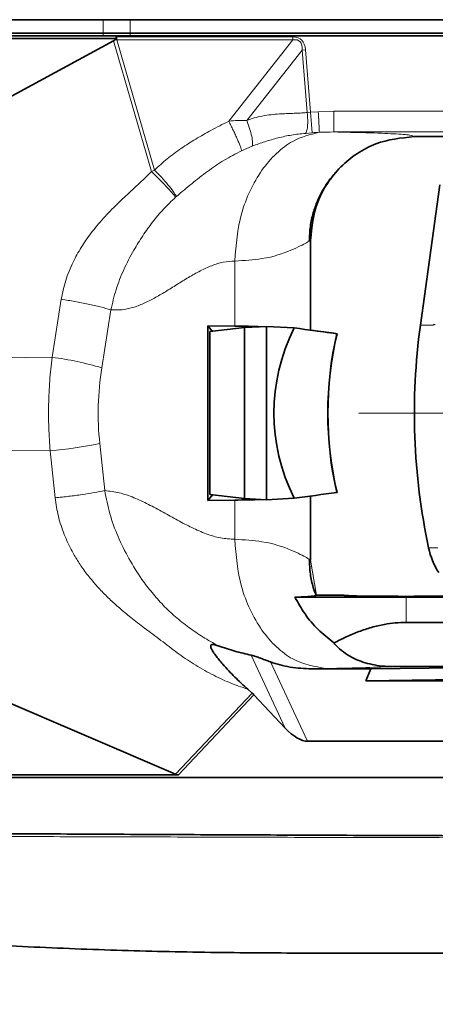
# Model space of a CAD drawing. Header units: millimetres. Extents: x 0 to 14900, y 0 to 10500.
# Tile 50 of 56: x 12189 to 12350, y 6148 to 6529. Entities that reach past the tile are written whole.
import ezdxf

# ---------------------------------------------------------------- set-up
doc = ezdxf.new("R2010")
doc.units = ezdxf.units.MM
doc.header["$LTSCALE"] = 25
doc.styles.add('SLDTEXTSTYLE0', font='TXT', dxfattribs={"width": 0.605})
doc.dimstyles.new('SLDDIMSTYLE2', dxfattribs={"dimtxt": 87.5, "dimasz": 87.5, "dimexe": 0, "dimexo": 0.0625, "dimgap": 21.875, "dimtad": 1, "dimdec": 1, "dimrnd": 1e-09, "dimzin": 12, "dimdsep": 46, "dimtxsty": 'SLDTEXTSTYLE0', "dimsah": 1, "dimcen": 0, "dimadec": 0, "dimazin": 3, "dimtfac": 1, "dimtofl": 0, "dimtmove": 0, "dimatfit": 3, "dimfxl": 1, "dimfrac": 2, "dimtolj": 1, "dimtzin": 12, "dimarcsym": 0})
doc.dimstyles.new('SLDDIMSTYLE3', dxfattribs={"dimtxt": 87.5, "dimasz": 87.5, "dimexe": 0, "dimexo": 0.0625, "dimgap": 21.875, "dimtad": 1, "dimdec": 4, "dimlfac": 25, "dimzin": 12, "dimdsep": 46, "dimtxsty": 'SLDTEXTSTYLE0', "dimsah": 1, "dimcen": 0.09, "dimadec": 1, "dimazin": 3, "dimtfac": 1, "dimtofl": 0, "dimtmove": 0, "dimatfit": 3, "dimfxl": 1, "dimfrac": 2, "dimtolj": 1, "dimtzin": 12, "dimarcsym": 0})

# ---------------------------------------------------------------- blocks, each defined once
blk = doc.blocks.new('_D_6')
at = {"color": 7, "linetype": 'Continuous', "lineweight": 0}
for q in [(12310.03, 7139.35), (10988.91, 6376.6)]:
    blk.add_line((11818.56, 6855.6), q, dxfattribs=at)
at = {"color": 7, "linetype": 'Continuous', "lineweight": 18}
blk.add_solid([(11818.56, 6855.6), (11900.59, 6888.53), (11888.09, 6910.18)], dxfattribs=at)
at = {"color": 7, "linetype": 'Continuous', "lineweight": 18, "insert": (12004.87, 7093.32), "char_height": 87.5, "attachment_point": 1, "rotation": 30, "style": 'SLDTEXTSTYLE0'}
blk.add_mtext('R958', dxfattribs=at)
blk = doc.blocks.new('_D_7')
at = {"color": 7, "linetype": 'Continuous', "lineweight": 0}
blk.add_line((12868.9, 8443.5), (10988.91, 6376.6), dxfattribs=at)
at = {"color": 7, "linetype": 'Continuous', "lineweight": 18}
blk.add_solid([(12868.9, 8443.5), (12800.77, 8387.18), (12819.27, 8370.36)], dxfattribs=at)
at = {"color": 7, "linetype": 'Continuous', "lineweight": 18, "insert": (11725.29, 7353.72), "char_height": 87.5, "attachment_point": 1, "rotation": 47.7114, "style": 'SLDTEXTSTYLE0'}
blk.add_mtext('R2794', dxfattribs=at)
blk = doc.blocks.new('_D_8')
at = {"color": 7, "linetype": 'Continuous', "lineweight": 0}
for p, q in [((8188.12, 6870.46), (7939.56, 6914.28)), ((12320.13, 6376.6), (14085.3, 6376.6))]:
    blk.add_line(p, q, dxfattribs=at)
at = {"color": 7, "linetype": 'Continuous', "lineweight": 18}
blk.add_arc((10988.91, 6376.6), 3058.9, 0, 170, dxfattribs=at)
for points in [[(7976.49, 6907.77), (8005.19, 6991.37), (7980.63, 6996.06)], [(14047.8, 6376.6), (14059.05, 6464.27), (14034.05, 6463.91)]]:
    blk.add_solid(points, dxfattribs=at)
at = {"color": 7, "linetype": 'Continuous', "lineweight": 18, "insert": (11141.49, 9547.06), "char_height": 87.5, "attachment_point": 1, "rotation": 355, "style": 'SLDTEXTSTYLE0'}
blk.add_mtext('170°', dxfattribs=at)
blk = doc.blocks.new('_D_9')
at = {"color": 7, "linetype": 'Continuous', "lineweight": 0}
for p, q in [((12320.13, 6376.6), (14085.33, 6376.6)), ((8188.12, 5882.75), (7939.53, 5838.91))]:
    blk.add_line(p, q, dxfattribs=at)
at = {"color": 7, "linetype": 'Continuous', "lineweight": 18}
blk.add_arc((10988.91, 6376.6), 3058.92, 190, 0, dxfattribs=at)
for points in [[(14047.83, 6376.6), (14034.08, 6289.29), (14059.08, 6288.93)], [(7976.46, 5845.42), (7980.6, 5757.13), (8005.16, 5761.83)]]:
    blk.add_solid(points, dxfattribs=at)
at = {"color": 7, "linetype": 'Continuous', "lineweight": 18, "insert": (11121.83, 3430.85), "char_height": 87.5, "attachment_point": 1, "rotation": 5, "style": 'SLDTEXTSTYLE0'}
blk.add_mtext('170°', dxfattribs=at)

msp = doc.modelspace()

# ---------------------------------------------------------------- linework, layer by layer
at = {"color": 8, "linetype": 'Continuous', "lineweight": 18}
for p, q in [((12221.2291442, 6528.7791551), (12221.2102752, 6523.6007518)), ((12231.6410764, 6528.7820333), (12231.6410764, 6523.6007518)), ((12221.2102752, 6523.6007518), (12221.2175717, 6522.6007518)), ((12231.6410764, 6523.6007518), (12231.6410764, 6522.6007518)), ((12239.8676202, 6470.0829335), (12225.1946818, 6520.6437386)), ((12226.3967873, 6522.1520744), (12294.6265515, 6522.1520744)), ((12226.3967873, 6521.0586612), (12226.3967873, 6522.1520744)), ((12226.3967873, 6521.0586612), (12241.0215314, 6470.6639267)), ((12294.6265515, 6521.0586612), (12226.3967873, 6521.0586612)), ((12269.7494394, 6489.5571511), (12294.6265515, 6521.0586612)), ((12294.6265515, 6521.0586612), (12294.6265515, 6522.1520744)), ((12298.202476, 6517.0180017), (12276.7577248, 6489.8628383)), ((12298.202476, 6517.0180017), (12299.4499461, 6517.1204279)), ((12300.1830901, 6492.8956813), (12298.202476, 6517.0180017)), ((12299.4499461, 6517.1204279), (12301.428982, 6493.0173303)), ((12301.428982, 6493.0173303), (12304.4180669, 6493.2209822)), ((12304.4180669, 6493.2209822), (12310.3995178, 6493.3823871)), ((12310.3995178, 6493.3823871), (12501.4095751, 6493.3823871)), ((12300.1830901, 6492.8956813), (12301.428982, 6493.0173303)), ((12302.0958856, 6485.0794177), (12301.428982, 6493.0173303)), ((12302.0958856, 6485.0794177), (12299.4340775, 6484.8603855)), ((12501.4095751, 6485.3836055), (12310.3995178, 6485.3836055)), ((12278.8877809, 6479.9152561), (12274.7366616, 6478.1406648)), ((12239.8676202, 6470.0829335), (12241.0215314, 6470.6639267)), ((12249.536343, 6460.4437022), (12249.1900496, 6460.1396418)), ((12272.1202532, 6435.4445246), (12272.1202532, 6410.2672504)), ((12201.4111866, 6398.2129396), (12204.9456987, 6420.6441551)), ((12224.1495817, 6416.5256612), (12220.6150696, 6394.0944456)), ((12348.9903346, 6410.6007477), (12343.9323269, 6410.6007477)), ((12349.0242939, 6410.8236878), (12348.9903346, 6410.6007477)), ((12349.7115493, 6410.8236878), (12349.0242939, 6410.8236878)), ((12201.4111866, 6398.2129396), (12051.3754585, 6396.6983673)), ((12219.8674469, 6364.7910555), (12221.7905613, 6346.5908975)), ((12200.6635639, 6362.00953), (12047.6518092, 6363.0527231)), ((12202.5866783, 6343.809372), (12200.6635639, 6362.00953)), ((12272.1202532, 6342.9342533), (12272.1202532, 6327.756979)), ((12347.1095751, 6324.449343), (12350.7269248, 6324.449343)), ((12303.7735715, 6306.1020984), (12301.4087335, 6319.6584644)), ((12338.4095751, 6295.6007518), (12338.4095751, 6305.3152739)), ((12291.6314445, 6254.6887781), (12278.5027666, 6282.893727)), ((12285.9520609, 6280.2890292), (12300.2366643, 6249.6007518)), ((12249.2133238, 6236.8045726), (12278.8216319, 6268.261053)), ((12279.517531, 6267.588365), (12250.3505425, 6236.6007518))]:
    msp.add_line(p, q, dxfattribs=at)
at = {"color": 7, "linetype": 'Continuous', "lineweight": 35}
for p, q in [((12231.6410764, 6528.7820333), (12221.2291442, 6528.7791551)), ((12078.5004961, 6523.6007518), (12221.2102752, 6523.6007518)), ((12221.2102752, 6523.6007518), (12231.6410764, 6523.6007518)), ((12231.6410764, 6523.6007518), (12501.4095751, 6523.6007518)), ((12225.1946818, 6520.6437386), (12076.387428, 6440.1218301)), ((12226.1463029, 6522.6007518), (12078.4793711, 6522.6007518)), ((12078.4793711, 6521.6007518), (12226.3878021, 6521.6007518)), ((12225.7036783, 6521.0329369), (12226.3878021, 6521.6007518)), ((12226.1463029, 6522.6007518), (12226.1463029, 6522.1458663)), ((12501.4095751, 6522.6007518), (12226.1463029, 6522.6007518)), ((12341.4733703, 6483.6007518), (12408.9095751, 6483.6007518)), ((12351.420167, 6464.9652293), (12343.9323269, 6410.6007477)), ((12301.4095751, 6408.7024232), (12301.4095751, 6443.5430443)), ((12261.7315711, 6410.3842121), (12272.1202532, 6410.2672504)), ((12261.7315711, 6342.8172916), (12261.7315711, 6410.3842121)), ((12261.7315711, 6410.3842121), (12263.4895433, 6408.2287889)), ((12275.8794772, 6409.6876238), (12262.4680454, 6408.108514)), ((12284.4095751, 6410.1670192), (12275.8794772, 6409.6876238)), ((12275.8794772, 6343.5138799), (12275.8794772, 6409.6876238)), ((12284.4095751, 6410.1670192), (12284.4095751, 6343.0344844)), ((12295.0709143, 6409.567847), (12284.4095751, 6410.1670192)), ((12262.4680454, 6408.108514), (12262.4680454, 6345.0929896)), ((12311.625757, 6407.3088984), (12311.6810051, 6407.3095985)), ((12261.7315711, 6342.8172916), (12263.4895433, 6344.9727148)), ((12275.8794772, 6343.5138799), (12262.4680454, 6345.0929896)), ((12301.4095751, 6319.6584702), (12301.4095751, 6344.4990804)), ((12311.625757, 6345.8926052), (12311.6810051, 6345.8919051)), ((12261.7315711, 6342.8172916), (12272.1202532, 6342.9342533)), ((12284.4095751, 6343.0344844), (12275.8794772, 6343.5138799)), ((12295.0709143, 6343.6336566), (12284.4095751, 6343.0344844)), ((12295.3914409, 6305.3152739), (12338.4095751, 6305.3152739)), ((12314.246837, 6306.1007518), (12303.7735973, 6306.1007518)), ((12104.0521801, 6299.0497321), (12249.2133238, 6236.8045726)), ((12338.4095751, 6295.6007518), (12383.4095751, 6295.6007518)), ((12301.7996365, 6277.6458317), (12324.7233444, 6277.5727728)), ((12322.8088323, 6273.0323135), (12324.7233444, 6277.5727728)), ((12405.0446944, 6278.5581763), (12324.7233444, 6277.5727728)), ((12322.8088323, 6273.0323135), (12404.9330353, 6274.0398348)), ((12451.5114549, 6272.6221326), (12322.8088323, 6273.0323135)), ((12278.8216319, 6268.261053), (12277.1184306, 6269.7560907)), ((12291.6314445, 6254.6887781), (12279.517531, 6267.588365)), ((12300.2366643, 6249.6007518), (12364.3348116, 6249.6007518)), ((12250.3505425, 6236.6007518), (12108.3152309, 6236.6007518)), ((12364.3348116, 6235.6007518), (12108.3152309, 6235.6007518))]:
    msp.add_line(p, q, dxfattribs=at)
at = {"color": 7, "linetype": 'Continuous', "lineweight": 35, "flags": 128}
for points in [[(12221.2291442, 6528.7791551), (12147.2153352, 6528.796837), (12078.5194809, 6528.8109163)], [(12501.4095751, 6528.7938401), (12426.9894564, 6528.7938401), (12352.5693377, 6528.7936101), (12231.6410764, 6528.7820333)]]:
    msp.add_lwpolyline(points, dxfattribs=at)
at = {"color": 7, "linetype": 'Continuous', "lineweight": 18}
msp.add_arc((10988.9095722, 6376.6007518), 2794, 190, 170, dxfattribs=at)
at = {"color": 7, "linetype": 'Continuous', "lineweight": 35}
for centre, radius, start, end in [((12591.6095362, 6376.6007477), 250, 172.183550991, 192.040650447), ((12375.6448264, 6330.5181048), 29.1734543, 192.006544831, 212.427954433)]:
    msp.add_arc(centre, radius, start, end, dxfattribs=at)
at = {"color": 8, "linetype": 'Continuous', "lineweight": 18}
for centre, radius, start, end in [((12184.114353, 6270.7289778), 128.652015, 73.517849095, 82.273375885), ((12183.5306707, 6547.9798111), 186.7578151, 275.263633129, 281.219388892)]:
    msp.add_arc(centre, radius, start, end, dxfattribs=at)
at = {"color": 7, "linetype": 'Continuous', "lineweight": 35}
for centre, major_axis, ratio, start_param, end_param in [((12161.4357578, 6741.260181), (-63.4031091, 220.7623299), 0.0870313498, 3.1607164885, 3.1905826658), ((12201.4095751, 6401.5616045), (99.999292, 5.6181348), 0.0669770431, 0.6270456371, 0.7816352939), ((12427.2547844, 6376.6007518), (140.0110629, 0), 0.7142292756, 2.8056376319, 3.4775476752), ((12621.3537026, 6376.6007518), (764.2499116, -99.4660615), 0.0135034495, 4.2730497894, 4.2968726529), ((12621.4087854, 6376.6007518), (764.2499116, -99.4660615), 0.0135034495, 4.2821226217, 4.2968726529), ((12381.2513213, 6376.6007518), (0, 100), 0.7316044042, 1.2586641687, 1.8829284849), ((12381.3064041, 6376.6007518), (0, 100), 0.7316044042, 1.2586641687, 1.8829284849), ((12621.3537026, 6376.6007518), (764.2499116, 99.4660615), 0.0135034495, 1.9863126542, 2.0101355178), ((12201.4095751, 6351.6398991), (99.999292, -5.6181348), 0.0669770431, 5.5015500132, 5.6561396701), ((12338.4095751, 6306.1001077), (24.1627662, 0), 0.0174550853, 3.1400655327, 6.2847124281), ((12338.4095751, 6306.1007518), (45, 0), 0.0174550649, 4.7123889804, 6.2831853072), ((12338.4095751, 6279.5821607), (61.0092948, 0), 0.0174577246, 4.6294265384, 6.3006412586), ((12276.5208219, 6265.538214), (4.4692815, -4.004934), 0.5938504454, 1.4263948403, 1.5880633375), ((12293.4188947, 6265.6007518), (-8.7490484, 15.5222158), 0.4435712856, 2.076292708, 2.8965974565), ((12263.9957201, 6252.2312862), (15.3509321, 15.043403), 0.2764506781, 3.2548810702, 3.4165495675)]:
    msp.add_ellipse(centre, major_axis=major_axis, ratio=ratio, start_param=start_param, end_param=end_param, dxfattribs=at)
at = {"color": 8, "linetype": 'Continuous', "lineweight": 18}
for centre, major_axis, ratio, start_param, end_param in [((12266.4258723, 6379.4795635), (-41.0576256, 141.4785878), 0.1357628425, 6.2323734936, 6.2660352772), ((12266.4258723, 6379.4795635), (-41.3506687, 142.4883717), 0.1752409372, 6.2323734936, 6.2417022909), ((12185.6981477, 6379.4795635), (-111.9492428, -141.7596298), 0.1439379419, 2.9884067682, 3.2547763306), ((12185.6981477, 6379.4795635), (111.4140014, 141.0818618), 0.1112534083, 6.1299994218, 6.3963689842), ((12332.0528722, 6376.6007518), (112.807634, 0), 0.9981278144, 2.9855943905, 3.2466710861)]:
    msp.add_ellipse(centre, major_axis=major_axis, ratio=ratio, start_param=start_param, end_param=end_param, dxfattribs=at)
at = {"color": 7, "linetype": 'Continuous', "lineweight": 35}
for points, knots in [([(12226.3878021, 6521.6007518), (12226.3282854, 6521.6756007), (12226.2208546, 6521.8107066), (12226.1525432, 6522.007715), (12226.1476881, 6522.1151997), (12226.1463029, 6522.1458663)], [0, 0, 0, 0, 0.4702702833, 0.8488619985, 1, 1, 1, 1]), ([(12341.4733703, 6483.6007518), (12336.4329204, 6483.0644099), (12328.6795913, 6482.2393972), (12319.3511995, 6477.2428286), (12312.9328103, 6472.0725553), (12307.7623931, 6465.6554274), (12302.7671366, 6456.3310922), (12301.9438781, 6448.5809087), (12301.4087335, 6443.543039)], [0, 0, 0, 0, 0.2395323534, 0.368453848, 0.5000972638, 0.6317277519, 0.7606111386, 1, 1, 1, 1]), ([(12300.9439583, 6443.2491179), (12301.0265275, 6445.1445217), (12301.1866046, 6448.8191483), (12302.352416, 6454.0013711), (12303.9644599, 6458.5613486), (12305.857638, 6462.4101425), (12307.8126647, 6465.5461699), (12309.6058906, 6467.9509955), (12310.9633433, 6469.5421646), (12311.4684559, 6470.0887793), (12311.6394297, 6470.273801)], [0, 0, 0, 0, 0.1751849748, 0.3396317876, 0.4904864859, 0.6261361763, 0.7465168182, 0.8533649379, 0.9503659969, 1, 1, 1, 1]), ([(12303.5946227, 6305.9751011), (12303.2053927, 6307.006646), (12302.1964806, 6309.6804839), (12301.2002466, 6314.3894113), (12301.0311696, 6318.059383), (12300.9439583, 6319.9523857)], [0, 0, 0, 0, 0.2332033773, 0.6044797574, 1, 1, 1, 1]), ([(12295.3914409, 6305.3152739), (12295.9536742, 6305.3404399), (12297.6453633, 6305.416161), (12299.4429544, 6305.5202343), (12300.9235765, 6305.6264052), (12301.8590544, 6305.7076194), (12302.6135924, 6305.7900836), (12303.1929398, 6305.8725713), (12303.4221342, 6305.9277029), (12303.5354965, 6305.9549716)], [0, 0, 0, 0, 0.1231300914, 0.3704829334, 0.4947131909, 0.6212681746, 0.7480218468, 0.8753685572, 1, 1, 1, 1]), ([(12295.3914409, 6305.3152739), (12296.6224318, 6303.1156288), (12299.1166242, 6298.658782), (12304.20596, 6292.6379608), (12308.3604527, 6289.3355156), (12310.4896385, 6287.6430059)], [0, 0, 0, 0, 0.3220648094, 0.6525568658, 1, 1, 1, 1]), ([(12338.4095751, 6295.6007518), (12337.0137258, 6295.5629901), (12334.210328, 6295.4871502), (12329.7253885, 6294.8402627), (12325.0006736, 6293.7273235), (12320.0601835, 6292.0703653), (12315.2096934, 6290.0461259), (12312.0631364, 6288.4441203), (12310.4896385, 6287.6430059)], [0, 0, 0, 0, 0.14277873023, 0.2867541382, 0.46273885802, 0.63880077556, 0.81937520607, 1, 1, 1, 1]), ([(12333.1824697, 6278.5209936), (12331.8160219, 6278.5603578), (12329.0832344, 6278.6390829), (12325.1946813, 6279.2362854), (12321.6412518, 6280.1878247), (12318.1025565, 6281.6037073), (12314.8152627, 6283.5481422), (12312.2491429, 6285.6777891), (12310.9827511, 6287.092241), (12310.4896385, 6287.6430059)], [0, 0, 0, 0, 0.1319012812, 0.2637921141, 0.3952213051, 0.5267818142, 0.7059643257, 0.8855072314, 1, 1, 1, 1]), ([(12265.6335067, 6286.5503492), (12265.0854311, 6286.7293336), (12264.3297227, 6286.9761244), (12263.4937047, 6287.0466319), (12263.1246845, 6286.9790442), (12262.922077, 6286.8350888), (12262.7829677, 6286.6069265), (12262.7773966, 6286.1626349), (12262.9708497, 6285.6084036), (12263.2227163, 6285.0863825), (12263.7222396, 6284.1962732), (12264.6300627, 6282.8887511), (12265.9964025, 6281.1379844), (12268.4099794, 6278.290008), (12272.0610312, 6274.3756359), (12275.4307255, 6271.2976794), (12277.1184306, 6269.7560907)], [0, 0, 0, 0, 0.07432643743, 0.10248423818, 0.12582947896, 0.13893161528, 0.15178525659, 0.1789960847, 0.21166526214, 0.23088751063, 0.25228041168, 0.33577706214, 0.41389654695, 0.50282927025, 0.75099296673, 1, 1, 1, 1]), ([(12265.6338115, 6286.5490845), (12267.8116074, 6285.8159874), (12272.181478, 6284.3449867), (12276.3910853, 6283.3785329), (12278.5027666, 6282.893727)], [0, 0, 0, 0, 0.4983662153, 1, 1, 1, 1]), ([(12278.5027666, 6282.893727), (12278.9061544, 6282.7920025), (12279.8640666, 6282.5504407), (12281.548205, 6281.9359497), (12283.2800009, 6281.2844578), (12284.7297678, 6280.7338248), (12285.6061307, 6280.4149141), (12285.9520609, 6280.2890292)], [0, 0, 0, 0, 0.1773187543, 0.4210732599, 0.6390452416, 0.8575188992, 1, 1, 1, 1]), ([(12285.9520609, 6280.2890292), (12287.1733014, 6279.8851877), (12289.6271531, 6279.0737448), (12293.5400203, 6278.2687139), (12297.6048961, 6277.7475511), (12300.3974577, 6277.6798335), (12301.7996365, 6277.6458317)], [0, 0, 0, 0, 0.2442562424, 0.490786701, 0.7443178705, 1, 1, 1, 1]), ([(12108.4760863, 6214.0554028), (12111.7624604, 6214.0440685), (12118.3351462, 6214.0214), (12128.1930476, 6214.1199911), (12141.338347, 6214.0851347), (12157.7697921, 6213.9405879), (12184.06008, 6213.839212), (12216.9229596, 6213.6387777), (12256.3583754, 6213.4545309), (12289.2212099, 6213.3021091), (12315.511449, 6213.1956759), (12331.9428444, 6213.1307894), (12345.0039171, 6213.1124366), (12354.6949318, 6213.0348254), (12361.0994994, 6213.0344779), (12364.3017854, 6213.0343041)], [0, 0, 0, 0, 0.0385379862, 0.07707524, 0.1156129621, 0.1926873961, 0.2697618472, 0.4239107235, 0.5780595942, 0.7322084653, 0.8092829, 0.8863573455, 0.924894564, 0.9624472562, 1, 1, 1, 1]), ([(12301.4095751, 6167.6007518), (12289.2681057, 6167.6503048), (12264.9825602, 6167.7494214), (12228.5627268, 6168.5684576), (12192.1598858, 6169.9434991), (12162.804397, 6171.6389094), (12140.4913134, 6173.3649452), (12128.7663135, 6174.4421918), (12120.6061659, 6175.2918875), (12116.0364948, 6175.796642), (12111.5992585, 6176.3173371), (12107.2733972, 6176.8572309), (12103.0918636, 6177.4130585), (12099.0124466, 6177.9921129), (12095.1385958, 6178.5811913), (12091.5116906, 6179.1725127), (12088.1289432, 6179.7642924), (12084.9752155, 6180.3578951), (12082.1483844, 6180.9314959), (12079.6651773, 6181.4737555), (12077.5270735, 6181.9749422), (12075.718365, 6182.4289646), (12074.3013409, 6182.8080998), (12073.2864366, 6183.0936301), (12072.3726495, 6183.3613248), (12072.2599197, 6183.3960918), (12072.1857679, 6183.4189611)], [0, 0, 0, 0, 0.139205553, 0.2784409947, 0.4176480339, 0.5568583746, 0.6155378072, 0.6742289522, 0.6918584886, 0.7095868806, 0.7272261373, 0.744383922, 0.7616652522, 0.779319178, 0.7971029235, 0.814262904, 0.8315415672, 0.8492036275, 0.8670039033, 0.8839284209, 0.9009781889, 0.9184315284, 0.9360264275, 0.9522599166, 0.9685973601, 1, 1, 1, 1]), ([(12301.4095751, 6167.6007518), (12325.6915635, 6167.6007518), (12356.6281088, 6167.6007518), (12387.5651185, 6167.6007518), (12394.2197753, 6167.6007518)], [0, 0, 0, 0, 0.7848965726, 1, 1, 1, 1])]:
    msp.add_open_spline(points, degree=3, knots=knots, dxfattribs=at)
at = {"color": 8, "linetype": 'Continuous', "lineweight": 18}
for points in [[(12304.8397945, 6485.2518156), (12304.8303096, 6485.431048), (12304.8113396, 6485.7895127), (12304.7124669, 6487.6578601), (12304.5768329, 6490.2208638), (12304.4709889, 6492.2209427), (12304.4180669, 6493.2209822)], [(12310.3912974, 6485.3836055), (12310.3919824, 6485.5192202), (12310.3933525, 6485.7904495), (12310.3954076, 6487.6469407), (12310.3974627, 6490.2724652), (12310.3988328, 6492.3457465), (12310.3995178, 6493.3823871)], [(12204.9456987, 6420.6441551), (12206.718898, 6420.3715446), (12210.2652966, 6419.8263234), (12215.4147704, 6418.8060195), (12220.2061256, 6417.6943981), (12222.8350964, 6416.9152402), (12224.1495817, 6416.5256612)], [(12202.5866783, 6343.809372), (12204.3568112, 6343.9943101), (12207.897077, 6344.3641865), (12213.0405149, 6345.0534255), (12217.8323066, 6345.8032233), (12220.4711431, 6346.3283394), (12221.7905613, 6346.5908975)]]:
    msp.add_open_spline(points, degree=3, dxfattribs=at)
for points, knots in [([(12241.0215314, 6470.6639267), (12242.6377085, 6472.124105), (12245.9556535, 6475.1217908), (12251.3422921, 6479.0680104), (12257.0149929, 6482.7039512), (12263.1359629, 6486.1692133), (12267.4432663, 6488.3757496), (12269.7494394, 6489.5571511)], [0, 0, 0, 0, 0.1897110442, 0.3894689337, 0.5799951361, 0.7751252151, 1, 1, 1, 1]), ([(12269.7494394, 6489.5571511), (12270.9419768, 6489.6618889), (12273.2920195, 6489.8682876), (12275.6140278, 6489.8646366), (12276.7577248, 6489.8628383)], [0, 0, 0, 0, 0.50745349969, 1, 1, 1, 1]), ([(12269.7494394, 6489.5571511), (12270.0397597, 6488.9929319), (12270.6358008, 6487.8345632), (12271.5206271, 6486.0328385), (12272.3752582, 6484.2241087), (12273.1488496, 6482.5035638), (12273.7972501, 6480.9689597), (12274.2845508, 6479.7058099), (12274.612652, 6478.7309647), (12274.6960433, 6478.3340126), (12274.7366616, 6478.1406648)], [0, 0, 0, 0, 0.1174620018, 0.2411550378, 0.3693811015, 0.5, 0.6306188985, 0.7588449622, 0.8825379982, 1, 1, 1, 1]), ([(12276.7577248, 6489.8628383), (12277.6965231, 6490.1995587), (12279.6526178, 6490.9011545), (12282.8248622, 6491.6119296), (12286.0898155, 6492.1053537), (12288.9599326, 6492.3467843), (12291.5094436, 6492.4703182), (12293.8650575, 6492.5609683), (12296.2665691, 6492.6469809), (12298.3781449, 6492.7514075), (12299.6307953, 6492.851535), (12300.1830901, 6492.8956813)], [0, 0, 0, 0, 0.1258202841, 0.2621610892, 0.4100075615, 0.5430781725, 0.6261209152, 0.7327311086, 0.8411194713, 0.929949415, 1, 1, 1, 1]), ([(12278.8877809, 6479.9152561), (12278.9552179, 6480.3339519), (12279.093676, 6481.1935964), (12278.7107683, 6483.6211537), (12277.9334896, 6486.6117873), (12277.142824, 6488.798019), (12276.7577248, 6489.8628383)], [0, 0, 0, 0, 0.2435284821, 0.5, 0.7564715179, 1, 1, 1, 1]), ([(12299.4340775, 6484.8603855), (12299.6070708, 6485.0783873), (12299.9651878, 6485.5296775), (12300.2833453, 6487.448327), (12300.3839517, 6490.0221143), (12300.2485148, 6491.9597029), (12300.1830901, 6492.8956813)], [0, 0, 0, 0, 0.2415317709, 0.5, 0.7584682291, 1, 1, 1, 1]), ([(12304.8396908, 6485.2518028), (12301.3383388, 6484.3947878), (12295.4904715, 6482.9634235), (12288.0883066, 6477.2896427), (12282.4476813, 6470.8328475), (12277.88421, 6462.8594985), (12273.4394291, 6451.289975), (12272.6400881, 6441.688588), (12272.1202532, 6435.4445246)], [0, 0, 0, 0, 0.2018137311, 0.3370640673, 0.475135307, 0.6132065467, 0.748456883, 1, 1, 1, 1]), ([(12299.4340775, 6484.8603855), (12297.6564452, 6484.6691282), (12294.124224, 6484.2890928), (12288.8454352, 6483.174298), (12283.7407021, 6481.6866567), (12280.501835, 6480.5044139), (12278.8877809, 6479.9152561)], [0, 0, 0, 0, 0.2550040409, 0.5067025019, 0.754170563, 1, 1, 1, 1]), ([(12304.8397945, 6485.2518156), (12304.8397746, 6485.2518146), (12303.9244875, 6485.2076296), (12303.0101766, 6485.143523), (12302.0958856, 6485.0794177)], [0, 0, 0, 0, 0.00002177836, 1, 1, 1, 1]), ([(12310.3912974, 6485.3836055), (12310.3912774, 6485.3836055), (12308.5400661, 6485.386007), (12306.688536, 6485.3395872), (12304.8398144, 6485.2518165), (12304.8397944, 6485.2518156)], [0, 0, 0, 0, 0.0000107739, 0.9999892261, 1, 1, 1, 1]), ([(12310.3976516, 6485.383641), (12314.7637693, 6485.2892386), (12324.6797666, 6485.0748388), (12334.6298042, 6484.6599274), (12340.9275058, 6484.1544367), (12341.2842489, 6483.7925827), (12341.4733703, 6483.6007518)], [0, 0, 0, 0, 0.19017369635, 0.43190815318, 0.69883563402, 1, 1, 1, 1]), ([(12274.7366616, 6478.1406648), (12272.444538, 6476.9461188), (12267.8714437, 6474.5628391), (12261.481598, 6470.1528149), (12255.3797909, 6465.3968991), (12251.4898555, 6462.0995965), (12249.536343, 6460.4437022)], [0, 0, 0, 0, 0.2503141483, 0.4994103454, 0.7486055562, 1, 1, 1, 1]), ([(12241.0215314, 6470.6639267), (12241.9248925, 6469.7258117), (12243.7758941, 6467.8035987), (12246.3062488, 6464.8923992), (12248.3839018, 6462.2726632), (12249.1583715, 6461.043555), (12249.536343, 6460.4437022)], [0, 0, 0, 0, 0.2440195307, 0.5, 0.7559804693, 1, 1, 1, 1]), ([(12204.9456987, 6420.6441551), (12205.4450535, 6423.0843762), (12206.4595755, 6428.0420896), (12208.8332508, 6433.7332857), (12211.0115631, 6437.9310282), (12212.6746886, 6440.7526807), (12214.5204552, 6443.5576759), (12216.5506696, 6446.3462365), (12219.6110292, 6450.1755082), (12223.8121288, 6454.7887458), (12229.1997323, 6459.9982011), (12234.6337008, 6464.9649746), (12238.1224873, 6468.376465), (12239.8676202, 6470.0829335)], [0, 0, 0, 0, 0.121464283, 0.2467748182, 0.2985921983, 0.351584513, 0.4058906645, 0.4616397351, 0.5189510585, 0.643612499, 0.7636916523, 0.8817957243, 1, 1, 1, 1]), ([(12239.8676202, 6470.0829335), (12240.8162888, 6469.1550056), (12242.7622268, 6467.2516116), (12245.510753, 6464.3927882), (12247.8247721, 6461.8519069), (12248.7425981, 6460.7008138), (12249.1900496, 6460.1396418)], [0, 0, 0, 0, 0.2437561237, 0.5, 0.7562438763, 1, 1, 1, 1]), ([(12249.1900496, 6460.1396418), (12247.595421, 6458.6133456), (12244.4432347, 6455.5962355), (12240.2408148, 6450.5498912), (12236.447885, 6445.2625878), (12232.6532443, 6439.1462539), (12229.0678227, 6432.2240127), (12225.9969116, 6424.4546196), (12224.7625995, 6419.156806), (12224.1495817, 6416.5256612)], [0, 0, 0, 0, 0.1301345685, 0.2572438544, 0.383181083, 0.5103868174, 0.6780095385, 0.8400843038, 1, 1, 1, 1]), ([(12301.4095751, 6443.5430387), (12301.0985572, 6443.3154574), (12300.4097417, 6442.81143), (12294.2561379, 6439.578756), (12284.630962, 6436.1682642), (12275.7766493, 6435.6560457), (12272.1202532, 6435.4445246)], [0, 0, 0, 0, 0.22594102, 0.5003947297, 0.7936875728, 1, 1, 1, 1]), ([(12272.1202532, 6435.4445246), (12270.6261129, 6435.3604346), (12267.6051948, 6435.1904177), (12263.1172591, 6433.7184467), (12258.6471121, 6431.6584469), (12254.1856897, 6429.1202384), (12249.7276931, 6426.3481189), (12245.3535805, 6423.5979998), (12241.0596918, 6421.0726389), (12236.8468184, 6418.9383858), (12232.6249003, 6417.3368679), (12228.3793435, 6416.4193697), (12225.5540293, 6416.4903682), (12224.1495817, 6416.5256612)], [0, 0, 0, 0, 0.0890999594, 0.1801461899, 0.2738022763, 0.369752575, 0.4670812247, 0.5645803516, 0.6555476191, 0.7446942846, 0.8315407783, 0.9162598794, 1, 1, 1, 1]), ([(12200.6635639, 6362.00953), (12200.5489801, 6363.4864197), (12200.2042838, 6367.92927), (12199.9687056, 6375.4399817), (12200.1463404, 6384.5391833), (12200.6887596, 6392.1553412), (12201.2301473, 6396.6949129), (12201.4111866, 6398.2129396)], [0, 0, 0, 0, 0.12268630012, 0.36907079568, 0.61901474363, 0.8725990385, 1, 1, 1, 1]), ([(12221.7905613, 6346.5908975), (12222.3686943, 6343.5897997), (12223.5338212, 6337.5416071), (12226.8209281, 6328.7411115), (12231.0188172, 6320.2471419), (12235.5159094, 6313.0213202), (12240.0210427, 6307.0518138), (12244.3275793, 6302.1913424), (12249.0767396, 6297.6589551), (12254.2901833, 6293.596298), (12259.7982264, 6289.8563584), (12263.6836551, 6287.6547176), (12265.6333944, 6286.5499166)], [0, 0, 0, 0, 0.1197273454, 0.2412897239, 0.3650227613, 0.4880190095, 0.571372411, 0.6555209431, 0.740238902, 0.8260251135, 0.91269801, 1, 1, 1, 1]), ([(12221.7905613, 6346.5908975), (12223.6739121, 6346.3778451), (12227.4843042, 6345.9467978), (12233.1199628, 6343.9210575), (12238.7396435, 6341.2977893), (12244.3500357, 6338.2488237), (12249.9259196, 6335.1280097), (12255.4729523, 6332.2073424), (12260.9963983, 6329.8051711), (12266.5413021, 6328.0606228), (12270.2729401, 6327.8575221), (12272.1202532, 6327.756979)], [0, 0, 0, 0, 0.1081049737, 0.2187178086, 0.3320615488, 0.4473054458, 0.5630668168, 0.6757978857, 0.786373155, 0.8942459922, 1, 1, 1, 1]), ([(12277.1184306, 6269.7560907), (12274.75018, 6270.5573582), (12269.9483158, 6272.182008), (12262.9565939, 6275.5019575), (12256.1988535, 6279.3826661), (12249.7224838, 6283.8327555), (12243.5652119, 6288.6623192), (12237.4938598, 6293.1291486), (12232.1028794, 6297.2727322), (12227.549982, 6301.0481206), (12223.5261263, 6304.6815527), (12219.7219875, 6308.5020634), (12216.146003, 6312.5982148), (12212.9697096, 6316.8306508), (12210.2635034, 6321.0665489), (12207.9790946, 6325.2960615), (12205.7023838, 6330.4516629), (12203.6491604, 6336.5962151), (12202.9382648, 6341.4224623), (12202.5866783, 6343.809372)], [0, 0, 0, 0, 0.068255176, 0.1383941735, 0.2109718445, 0.280927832, 0.352816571, 0.4247239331, 0.4868278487, 0.538541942, 0.5862800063, 0.6349234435, 0.685812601, 0.7348144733, 0.7795168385, 0.8232528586, 0.8662750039, 0.9338638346, 1, 1, 1, 1]), ([(12272.1202532, 6327.756979), (12272.6400997, 6321.512876), (12273.4394586, 6311.9114281), (12277.884152, 6300.3422034), (12282.4479084, 6292.3678798), (12288.0874656, 6285.9147367), (12296.269389, 6279.6299482), (12303.0596721, 6278.4996563), (12307.4755923, 6277.7645943)], [0, 0, 0, 0, 0.2396266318, 0.3684696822, 0.5, 0.6315303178, 0.7603733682, 1, 1, 1, 1]), ([(12272.1202532, 6327.756979), (12275.7766673, 6327.5454584), (12284.6310009, 6327.0332425), (12294.256171, 6323.6227312), (12300.4097694, 6320.3900475), (12301.098565, 6319.8860385), (12301.4095751, 6319.6584646)], [0, 0, 0, 0, 0.2063129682, 0.4996052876, 0.7740580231, 1, 1, 1, 1]), ([(12307.4755923, 6277.7645943), (12306.3418316, 6277.7436291), (12304.3099948, 6277.706057), (12302.5691108, 6277.6642919), (12301.7996365, 6277.6458317)], [0, 0, 0, 0, 0.5579979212, 1, 1, 1, 1]), ([(12333.3477192, 6278.5204115), (12330.2636466, 6278.378705), (12324.1974466, 6278.0999761), (12312.9867435, 6277.8751287), (12307.4755923, 6277.7645943)], [0, 0, 0, 0, 0.5084027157, 1, 1, 1, 1]), ([(12108.6471159, 6212.8900981), (12122.8605165, 6212.8785313), (12151.2873072, 6212.8553978), (12193.9279822, 6212.7007196), (12236.5685339, 6212.5723232), (12279.2090678, 6212.4509048), (12321.8495686, 6212.3390025), (12350.2764686, 6212.2886694), (12364.4899184, 6212.2635028)], [0, 0, 0, 0, 0.1666667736, 0.3333334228, 0.5000000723, 0.666666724, 0.8333333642, 1, 1, 1, 1])]:
    msp.add_open_spline(points, degree=3, knots=knots, dxfattribs=at)

# ---------------------------------------------------------------- dimensions: what is measured, and where the dimension line sits
at = {"color": 7, "linetype": 'Continuous', "lineweight": 18}
for base, line1, line2, picture, middle in [((11255.5098468, 9423.8558346), ((12270.1345875, 6376.6007518), (9707.6845568, 6376.6007518)), ((10045.4637448, 6542.955706), (8237.3567102, 6861.7737602)), '_D_8', (11255.5098468, 9423.8558346)), ((11255.512342, 3329.3171484), ((10045.4637448, 6210.2457976), (8237.3567102, 5891.4277434)), ((9707.6845568, 6376.6007518), (12270.1345875, 6376.6007518)), '_D_9', (11255.512342, 3329.3171484))]:
    dim = msp.add_angular_dim_2l(base=base, line1=line1, line2=line2, dimstyle='SLDDIMSTYLE3', dxfattribs=at)
    dim.commit()
    dim.dimension.update_dxf_attribs({"geometry": picture, "text_midpoint": middle, "dimtype": 162})
for mpoint, picture, middle in [((12868.8967756, 8443.5028093), '_D_7', (11928.9034239, 7410.0520305)), ((11818.561909, 6855.6007518), '_D_6', (12187.0392618, 7068.3413563))]:
    dim = msp.add_radius_dim(center=(10988.9095722, 6376.6007518), mpoint=mpoint, dimstyle='SLDDIMSTYLE2', dxfattribs=at)
    dim.commit()
    dim.dimension.update_dxf_attribs({"geometry": picture, "text_midpoint": middle, "dimtype": 164})

doc.saveas('drawing.dxf')
